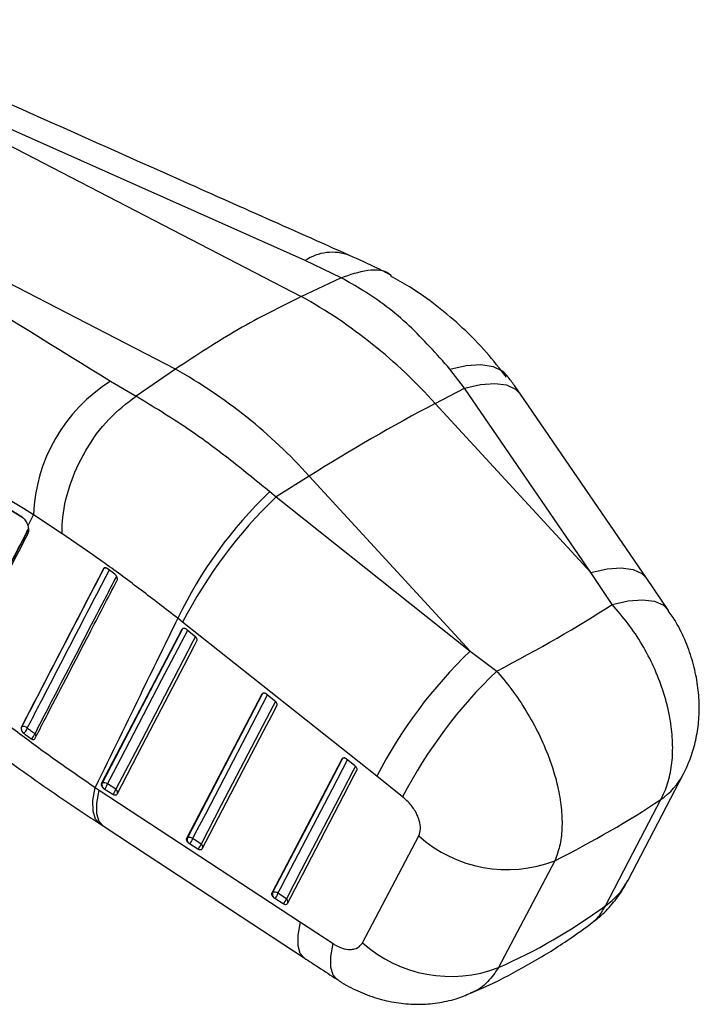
# Model space of a CAD drawing. Extents: x 29 to 398, y 16 to 290.
# Tile 12 of 12: x 371 to 398, y 164 to 202. Entities that reach past the tile are written whole.
import ezdxf

# ---------------------------------------------------------------- set-up
doc = ezdxf.new("R2010")
doc.units = 0
doc.layers.get('0').update_dxf_attribs({"linetype": 'CONTINUOUS'})

msp = doc.modelspace()

# ---------------------------------------------------------------- linework, layer by layer
at = {"color": 7, "linetype": 'CONTINUOUS'}
for p, q in [((361.947239, 202.086433), (382.290855, 191.571861)), ((382.433816, 192.95916), (361.947239, 202.086433)), ((377.411733, 188.755204), (357.256428, 199.172447)), ((383.828215, 192.298054), (382.433816, 192.95916)), ((382.290855, 191.571861), (383.827464, 192.297693)), ((383.827464, 192.297693), (383.828215, 192.298054)), ((377.411733, 188.755204), (375.891111, 187.716595)), ((388.612827, 188.025163), (388.043086, 188.760211)), ((374.903128, 188.29073), (375.889469, 187.715502)), ((387.475213, 187.429562), (388.612827, 188.025163)), ((393.509875, 180.882873), (388.612827, 188.025163)), ((375.889469, 187.715502), (375.891111, 187.716595)), ((395.673496, 180.652786), (390.777082, 187.794206)), ((387.475213, 187.429562), (393.509875, 180.882873)), ((382.596091, 184.612905), (381.315568, 183.809546)), ((388.835001, 177.844636), (382.596091, 184.612905)), ((381.066045, 184.021817), (381.315568, 183.809546)), ((381.315568, 183.809546), (388.835001, 177.844636)), ((371.704403, 182.7056), (371.917284, 183.118047)), ((373.021859, 182.381734), (371.917284, 183.118047)), ((374.631705, 181.034894), (374.637855, 181.038445)), ((375.064875, 180.821306), (374.767108, 181.039597)), ((375.090469, 180.799406), (375.064875, 180.821306)), ((394.327484, 179.639692), (393.509875, 180.882873)), ((396.518011, 179.419123), (395.673323, 180.652379)), ((377.693729, 178.961834), (377.502943, 179.111207)), ((385.212637, 172.996666), (377.693729, 178.961834)), ((374.555003, 172.717438), (377.673521, 178.692512)), ((377.673521, 178.692512), (377.693291, 178.703925)), ((377.842122, 178.690019), (377.851203, 178.682996)), ((377.851203, 178.682996), (378.156086, 178.436129)), ((388.835001, 177.844636), (389.859074, 177.062653)), ((377.857093, 170.60045), (380.771146, 176.184308)), ((380.771146, 176.184308), (380.790915, 176.19572)), ((380.939775, 176.181781), (380.948814, 176.17479)), ((380.948814, 176.17479), (381.25369, 175.92792)), ((371.451411, 174.902852), (371.44602, 174.89974)), ((371.50153, 174.695384), (371.537507, 174.661969)), ((381.159228, 168.483489), (383.868693, 173.676065)), ((383.868693, 173.676065), (383.888458, 173.687475)), ((384.037377, 173.673479), (384.046346, 173.666538)), ((384.046346, 173.666538), (384.351212, 173.419662)), ((394.949144, 168.972472), (397.095871, 173.08626)), ((374.574786, 172.728858), (374.555003, 172.717438)), ((375.106616, 172.48931), (374.781611, 172.697673)), ((386.214645, 172.200929), (385.212637, 172.996666)), ((374.308325, 172.561474), (374.464041, 172.459685)), ((374.464041, 172.459685), (382.255748, 167.347266)), ((374.659266, 172.495235), (374.623489, 172.52309)), ((374.984272, 172.286871), (374.659266, 172.495235)), ((374.467171, 171.167855), (374.61013, 171.074936)), ((377.876878, 170.611872), (377.857093, 170.60045)), ((377.96136, 170.378257), (377.92554, 170.406151)), ((378.408711, 170.372334), (378.083703, 170.580695)), ((384.658969, 166.551707), (386.836465, 170.687379)), ((378.286369, 170.169896), (377.96136, 170.378257)), ((381.179017, 168.494913), (381.159228, 168.483489)), ((381.263511, 168.261307), (381.227626, 168.289257)), ((381.588527, 168.052949), (381.263511, 168.261307)), ((381.710856, 168.255392), (381.385841, 168.463749)), ((382.255748, 167.347266), (383.518532, 166.519553))]:
    msp.add_line(p, q, dxfattribs=at)
at = {"color": 8, "linetype": 'CONTINUOUS'}
msp.add_line((364.541723, 187.375382), (371.510649, 183.001571), dxfattribs=at)
at = {"color": 8, "linetype": 'CONTINUOUS', "flags": 128}
for points in [[(388.043086, 188.760211), (388.679593, 188.90041), (389.246209, 188.932804), (389.723288, 188.856263), (390.094267, 188.673452), (390.283868, 188.485384)], [(388.612827, 188.025163), (389.236914, 188.16534), (389.786422, 188.205607), (390.242566, 188.144578), (390.589748, 187.984346), (390.777051, 187.794019)], [(393.509875, 180.882873), (394.134079, 181.023263), (394.683653, 181.063644), (395.139773, 181.002642), (395.486839, 180.842341), (395.673483, 180.652626)], [(394.327484, 179.639692), (394.957626, 179.785104), (395.512963, 179.829684), (395.974278, 179.771891), (396.325613, 179.61372), (396.519614, 179.417846)], [(374.781611, 172.697673), (374.882151, 172.890317), (375.284331, 173.660885), (376.893045, 176.743153), (377.889365, 178.652096)], [(377.693291, 178.703925), (377.704396, 178.719587), (377.717262, 178.729718)], [(378.191749, 178.40045), (378.104469, 178.233221), (377.702302, 177.462654), (376.093609, 174.380398), (375.106616, 172.48931)], [(378.083703, 170.580695), (378.184229, 170.773331), (378.586351, 171.543865), (380.194836, 174.626), (380.986979, 176.143885)], [(380.790915, 176.19572), (380.802019, 176.211387), (380.81488, 176.221516)], [(381.289363, 175.892236), (381.202102, 175.725028), (380.799989, 174.954499), (379.191531, 171.872381), (378.408711, 170.372334)], [(381.385841, 168.463749), (381.486346, 168.656373), (381.888391, 169.426854), (383.496541, 172.508793), (384.084525, 173.635622)], [(383.888458, 173.687475), (383.899568, 173.703146), (383.912423, 173.713271)], [(384.3869, 173.383971), (384.29967, 173.216793), (383.897643, 172.446315), (382.289529, 169.364405), (381.710856, 168.255392)], [(374.473632, 171.164652), (374.313071, 171.34033), (374.222767, 171.643532), (374.221167, 172.055076), (374.308325, 172.561474)], [(374.610552, 171.075064), (374.459678, 171.24421), (374.372122, 171.545499), (374.373593, 171.955139), (374.464041, 172.459685)], [(382.402366, 165.963273), (382.251578, 166.132254), (382.163992, 166.4334), (382.165395, 166.842884), (382.255748, 167.347266)], [(383.667603, 165.134158), (383.519223, 165.298995), (383.429118, 165.600724), (383.428887, 166.012123), (383.518532, 166.519553)]]:
    msp.add_lwpolyline(points, dxfattribs=at)
at = {"color": 7, "linetype": 'CONTINUOUS', "flags": 128}
for points in [[(377.693291, 178.703925), (376.128281, 175.705354), (374.574786, 172.728858)], [(378.236457, 178.231374), (378.135919, 178.038731), (377.733749, 177.268169), (376.125072, 174.185912), (375.138092, 172.294823)], [(380.790915, 176.19572), (379.328133, 173.392756), (377.876878, 170.611872)], [(381.334066, 175.723169), (381.233543, 175.530535), (380.831433, 174.760006), (379.223003, 171.677886), (378.440184, 170.177846)], [(383.888458, 173.687475), (382.527973, 171.080147), (381.179017, 168.494913)], [(384.4316, 173.214914), (384.331094, 173.022296), (383.929074, 172.25182), (382.321, 169.169906), (381.742336, 168.060897)], [(394.068829, 167.978658), (395.131009, 170.016616), (396.211434, 172.089545)], [(374.610205, 171.075293), (376.323948, 169.950961), (382.402046, 165.963543)], [(392.105623, 169.721876), (391.007467, 167.637779), (389.926882, 165.587041)]]:
    msp.add_lwpolyline(points, dxfattribs=at)
at = {"color": 8, "linetype": 'CONTINUOUS'}
for centre, radius, start, end in [((383.489924, 191.385115), 1.895516, 69.4315458, 123.8596904), ((374.692701, 181.01156), 0.06108, 120.3500875, 153.8865355), ((374.712593, 180.898441), 0.158704, 80.0376697, 118.0944419), ((377.766547, 178.568221), 0.154214, 84.3107928, 118.3611034), ((380.864587, 176.058882), 0.15541, 82.5034497, 118.2976175), ((371.862232, 174.529778), 0.151959, 1.1502621, 47.3194417), ((383.962135, 173.550649), 0.155401, 82.5175786, 118.301243), ((394.633713, 174.380144), 2.781375, 304.558339, 332.2232955), ((375.018888, 172.367599), 0.150033, 352.2383049, 54.2163384), ((378.321514, 170.251022), 0.149399, 351.171531, 54.2919823), ((392.487627, 170.265959), 2.780638, 304.6559547, 332.257673), ((381.623695, 168.134097), 0.149364, 351.1636313, 54.2998059)]:
    msp.add_arc(centre, radius, start, end, dxfattribs=at)
at = {"color": 7, "linetype": 'CONTINUOUS'}
for centre, radius, start, end in [((372.426187, 173.910154), 20.229869, 41.9351832, 60.8151473), ((367.547065, 171.093497), 20.229869, 41.9351832, 60.8151473), ((378.29728, 182.883408), 6.384309, 122.1163134, 177.893766), ((421.277042, 123.242504), 72.543381, 117.77193627, 122.2226872), ((393.09564, 171.545247), 17.331357, 133.9550814, 154.1161992), ((394.190465, 170.413573), 18.579964, 133.863703, 152.6077625), ((401.704154, 164.451621), 18.573851, 133.85725, 152.6091642), ((402.762585, 163.593141), 18.652838, 133.7705437, 152.5177755), ((371.655205, 174.842296), 0.2126, 163.4511156, 223.7112593), ((371.531698, 174.727756), 0.192626, 42.259326, 114.6329334), ((371.342624, 174.943951), 0.342773, 304.6491391, 345.3560482), ((371.627202, 174.728704), 0.349114, 305.6114308, 345.5333558), ((374.777568, 172.668206), 0.211658, 163.3482378, 223.2841831), ((374.654673, 172.55724), 0.189301, 47.889423, 114.9616944), ((374.344571, 172.823612), 0.454824, 313.7811138, 343.9249341), ((374.669572, 172.61525), 0.454827, 313.7814112, 343.9249402), ((378.079648, 170.55122), 0.211647, 163.3471897, 223.2694712), ((377.956771, 170.440262), 0.189296, 47.8910181, 114.9643882), ((377.646704, 170.706606), 0.454776, 313.7800917, 343.9269655), ((390.262514, 174.52404), 5.143717, 228.2358673, 290.9972023), ((377.971717, 170.49824), 0.45477, 313.7801388, 343.9273206), ((381.381739, 168.434257), 0.211603, 163.3422839, 223.2547493), ((381.258921, 168.323318), 0.189287, 47.8929572, 114.9691413), ((380.948767, 168.589679), 0.454854, 313.7860902, 343.9272294), ((381.273779, 168.381321), 0.454856, 313.7865027, 343.9275367), ((388.083959, 170.389104), 5.143557, 228.2501521, 290.9956791)]:
    msp.add_arc(centre, radius, start, end, dxfattribs=at)
for centre, major_axis, ratio, start_param, end_param in [((358.563737, 179.566359), (43.676864, 10.271282), 0.286935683, 5.441486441, 5.601147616), ((358.563737, 179.566359), (45.346776, 3.728352), 0.39599012, 5.511848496, 5.658552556), ((375.011008, 210.794234), (-11.480844, 46.380583), 0.661656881, 3.256233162, 3.404349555)]:
    msp.add_ellipse(centre, major_axis=major_axis, ratio=ratio, start_param=start_param, end_param=end_param, dxfattribs=at)
for points, knots in [([(384.156222, 193.160198), (381.886416, 194.169855), (375.054184, 197.208976), (368.232247, 200.253296), (363.676696, 202.286231)], [0, 0, 0, 0, 0.332220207, 1, 1, 1, 1]), ([(357.256428, 199.172447), (358.99364, 198.102964), (364.880778, 194.478653), (370.759285, 190.84919), (374.903128, 188.29073)], [0, 0, 0, 0, 0.295086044, 1, 1, 1, 1]), ([(371.476831, 183.026293), (371.4036, 183.07227), (371.037438, 183.30216), (369.499469, 184.267643), (363.490079, 188.039216), (357.765091, 191.621095), (353.21376, 194.468666)], [0, 0, 0, 0, 0.012041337, 0.060207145, 0.252870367, 1, 1, 1, 1]), ([(371.917284, 183.118047), (367.774473, 185.659874), (361.897666, 189.265595), (356.013108, 192.849739), (354.276826, 193.907267)], [0, 0, 0, 0, 0.704942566, 1, 1, 1, 1]), ([(385.73585, 192.406044), (385.575094, 192.490739), (385.070054, 192.756818), (384.525817, 192.995417), (384.154815, 193.158069)], [0, 0, 0, 0, 0.318305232, 1, 1, 1, 1]), ([(383.828215, 192.298054), (384.174433, 192.417248), (384.866867, 192.655637), (385.546512, 192.60649), (385.772917, 192.387522), (385.777966, 192.382639)], [0, 0, 0, 0, 0.494362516, 0.988724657, 1, 1, 1, 1]), ([(388.043086, 188.760211), (387.530396, 189.340948), (386.491113, 190.518168), (385.025157, 191.626775), (384.11174, 192.138449), (383.827464, 192.297693)], [0, 0, 0, 0, 0.4014108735, 0.813705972, 1, 1, 1, 1]), ([(390.235593, 188.449714), (389.983777, 188.770934), (389.455793, 189.444439), (388.552071, 190.363096), (387.554658, 191.212567), (386.621552, 191.882223), (386.000879, 192.217363), (385.7563, 192.349425)], [0, 0, 0, 0, 0.200560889, 0.420517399, 0.639956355, 0.858123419, 1, 1, 1, 1]), ([(382.290855, 191.571861), (381.47535, 191.1652), (379.84434, 190.351879), (378.222602, 189.287429), (377.411733, 188.755204)], [0, 0, 0, 0, 0.500000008, 1, 1, 1, 1]), ([(390.775283, 187.791372), (390.700216, 187.903171), (390.54183, 188.139057), (390.371702, 188.357173), (390.282206, 188.471913)], [0, 0, 0, 0, 0.473948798, 1, 1, 1, 1]), ([(373.021859, 182.381734), (373.021448, 182.403487), (373.018527, 182.55823), (373.040468, 183.153108), (373.265585, 184.243371), (373.901573, 185.633171), (374.804624, 186.883731), (375.527854, 187.438245), (375.889469, 187.715502)], [0, 0, 0, 0, 0.011769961, 0.083729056, 0.31280536, 0.54187348, 0.770936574, 1, 1, 1, 1]), ([(375.891111, 187.716595), (376.550853, 187.318096), (377.711003, 186.61734), (379.459279, 185.337297), (380.527249, 184.462936), (381.066045, 184.021817)], [0, 0, 0, 0, 0.395136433, 0.69484342, 1, 1, 1, 1]), ([(371.590828, 182.920127), (371.563642, 182.951004), (371.526631, 182.99304), (371.487278, 183.019317), (371.476831, 183.026293)], [0, 0, 0, 0, 0.73454774, 1, 1, 1, 1]), ([(371.704403, 182.7056), (371.702234, 182.712053), (371.686147, 182.759898), (371.650762, 182.837045), (371.60834, 182.895851), (371.590828, 182.920127)], [0, 0, 0, 0, 0.0838506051, 0.6217998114, 1, 1, 1, 1]), ([(371.707087, 182.397603), (371.717473, 182.425962), (371.738245, 182.48268), (371.734795, 182.594174), (371.713953, 182.670587), (371.704403, 182.7056)], [0, 0, 0, 0, 0.351406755, 0.702801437, 1, 1, 1, 1]), ([(368.92868, 177.028195), (369.391401, 177.922914), (370.316842, 179.712351), (371.243672, 181.502519), (371.707087, 182.397603)], [0, 0, 0, 0, 0.500000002, 1, 1, 1, 1]), ([(371.736648, 182.582738), (371.273438, 181.687606), (370.347017, 179.897345), (369.42203, 178.107799), (368.959536, 177.213027)], [0, 0, 0, 0, 0.500000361, 1, 1, 1, 1]), ([(377.502943, 179.111207), (377.02859, 179.477615), (376.072632, 180.216033), (374.559225, 181.340051), (373.570981, 182.009662), (373.021859, 182.381734)], [0, 0, 0, 0, 0.304422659, 0.613499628, 1, 1, 1, 1]), ([(374.767108, 181.039597), (374.752953, 181.048394), (374.724642, 181.065988), (374.684311, 181.071811), (374.651109, 181.062363), (374.638008, 181.043817), (374.631705, 181.034894)], [0, 0, 0, 0, 0.254741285, 0.509530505, 0.764036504, 1, 1, 1, 1]), ([(374.631705, 181.034894), (374.100507, 180.012231), (373.03811, 177.966903), (371.976717, 175.922128), (371.44602, 174.89974)], [0, 0, 0, 0, 0.500000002, 1, 1, 1, 1]), ([(374.637855, 181.038445), (374.106547, 180.015708), (373.571168, 178.985137), (372.508992, 176.93996), (371.978168, 175.91749), (371.451411, 174.902852)], [0, 0, 0, 0, 0.500000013, 0.5038302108, 1, 1, 1, 1]), ([(375.158422, 180.58688), (375.162571, 180.598234), (375.171114, 180.621605), (375.166817, 180.669033), (375.149133, 180.719994), (375.121993, 180.765571), (375.099866, 180.78932), (375.090469, 180.799406)], [0, 0, 0, 0, 0.201749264, 0.415284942, 0.628828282, 0.842364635, 1, 1, 1, 1]), ([(371.969019, 174.449096), (372.002229, 174.513033), (372.168702, 174.833532), (372.868324, 176.180305), (373.898106, 178.162234), (374.795054, 179.887819), (375.158422, 180.58688)], [0, 0, 0, 0, 0.031255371, 0.156675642, 0.658356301, 1, 1, 1, 1]), ([(396.211434, 172.089545), (396.250339, 172.162731), (396.391455, 172.428194), (396.567318, 172.954951), (396.681806, 173.696057), (396.679506, 174.501614), (396.563435, 175.382211), (396.322576, 176.300572), (395.959652, 177.225921), (395.504939, 178.097027), (394.96157, 178.921), (394.538847, 179.400128), (394.327484, 179.639692)], [0, 0, 0, 0, 0.039752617, 0.144191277, 0.248629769, 0.351138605, 0.45364763, 0.56970909, 0.67665254, 0.783596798, 0.891798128, 1, 1, 1, 1]), ([(397.094587, 173.084264), (397.195771, 173.298341), (397.395289, 173.720469), (397.585027, 174.4016), (397.695068, 175.108982), (397.714525, 175.854268), (397.640799, 176.627403), (397.46929, 177.416194), (397.191416, 178.20671), (396.874948, 178.883112), (396.608549, 179.263869), (396.507375, 179.408475)], [0, 0, 0, 0, 0.106771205, 0.21053608, 0.318748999, 0.430174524, 0.546516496, 0.6675714, 0.790575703, 0.920463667, 1, 1, 1, 1]), ([(377.502943, 179.111207), (377.054246, 178.195494), (375.985857, 176.015097), (374.924144, 173.829294), (374.308325, 172.561474)], [0, 0, 0, 0, 0.419975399, 1, 1, 1, 1]), ([(377.673521, 178.692512), (377.680514, 178.702043), (377.694498, 178.721105), (377.731309, 178.731462), (377.77504, 178.726441), (377.813702, 178.709736), (377.835478, 178.694628), (377.842122, 178.690019)], [0, 0, 0, 0, 0.223316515, 0.44659773, 0.671428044, 0.899752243, 1, 1, 1, 1]), ([(378.156086, 178.436129), (378.16727, 178.426109), (378.192514, 178.403491), (378.223199, 178.35943), (378.243229, 178.310661), (378.248779, 178.265172), (378.240448, 178.242322), (378.236457, 178.231374)], [0, 0, 0, 0, 0.168676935, 0.380755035, 0.592845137, 0.804922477, 1, 1, 1, 1]), ([(389.859074, 177.062653), (389.872403, 177.04769), (390.099854, 176.792371), (390.525952, 176.25838), (391.082726, 175.414051), (391.556658, 174.52371), (391.970131, 173.537604), (392.247012, 172.57745), (392.38385, 171.685903), (392.401485, 170.943809), (392.318089, 170.271077), (392.176445, 169.904943), (392.105623, 169.721876)], [0, 0, 0, 0, 0.0069129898, 0.1179640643, 0.229014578, 0.3389212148, 0.4488264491, 0.5875948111, 0.6903339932, 0.7930729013, 0.8965363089, 1, 1, 1, 1]), ([(368.655125, 176.792871), (369.075304, 176.448896), (369.915643, 175.76096), (371.292557, 174.702744), (372.748771, 173.631771), (373.788478, 172.918237), (374.308325, 172.561474)], [0, 0, 0, 0, 0.246889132, 0.493767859, 0.746886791, 1, 1, 1, 1]), ([(380.771146, 176.184308), (380.778136, 176.19384), (380.792114, 176.212904), (380.828925, 176.223259), (380.872651, 176.218235), (380.911328, 176.201525), (380.933117, 176.186402), (380.939775, 176.181781)], [0, 0, 0, 0, 0.223254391, 0.446491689, 0.671276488, 0.899555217, 1, 1, 1, 1]), ([(381.25369, 175.92792), (381.264889, 175.917885), (381.290148, 175.895251), (381.320836, 175.851169), (381.34084, 175.802404), (381.346391, 175.756931), (381.338057, 175.734101), (381.334066, 175.723169)], [0, 0, 0, 0, 0.168909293, 0.380980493, 0.593060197, 0.805138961, 1, 1, 1, 1]), ([(369.38393, 174.748651), (369.656586, 174.542217), (370.296199, 174.057952), (371.366776, 173.280961), (372.580719, 172.429275), (373.614341, 171.724983), (374.262378, 171.305672), (374.475456, 171.167801)], [0, 0, 0, 0, 0.17936063, 0.420754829, 0.653302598, 0.886004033, 1, 1, 1, 1]), ([(371.44602, 174.89974), (371.441668, 174.887634), (371.432963, 174.863422), (371.43761, 174.814369), (371.455182, 174.762792), (371.479085, 174.722132), (371.496327, 174.701586), (371.50153, 174.695384)], [0, 0, 0, 0, 0.225497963, 0.450993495, 0.676589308, 0.902390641, 1, 1, 1, 1]), ([(371.537507, 174.661969), (371.618917, 174.601233), (371.716224, 174.528636), (371.81444, 174.456642), (371.830486, 174.44488)], [0, 0, 0, 0, 0.8366296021, 1, 1, 1, 1]), ([(371.965247, 174.64149), (371.90918, 174.682727), (371.811758, 174.754382), (371.715236, 174.826626), (371.674262, 174.857294)], [0, 0, 0, 0, 0.575494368, 1, 1, 1, 1]), ([(371.830486, 174.44488), (371.832148, 174.443686), (371.847758, 174.432476), (371.878467, 174.416987), (371.918645, 174.411911), (371.950751, 174.422731), (371.963246, 174.440764), (371.969019, 174.449096)], [0, 0, 0, 0, 0.029960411, 0.281338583, 0.532705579, 0.784087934, 1, 1, 1, 1]), ([(383.868693, 173.676065), (383.875681, 173.685597), (383.889657, 173.704659), (383.926466, 173.715013), (383.970188, 173.709983), (384.008888, 173.693263), (384.030696, 173.678118), (384.037377, 173.673479)], [0, 0, 0, 0, 0.22317701, 0.446335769, 0.671071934, 0.899237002, 1, 1, 1, 1]), ([(384.351212, 173.419662), (384.362434, 173.409605), (384.387715, 173.386949), (384.418401, 173.342833), (384.438389, 173.294069), (384.443909, 173.248635), (384.435583, 173.225826), (384.4316, 173.214914)], [0, 0, 0, 0, 0.169254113, 0.381317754, 0.593400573, 0.805476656, 1, 1, 1, 1]), ([(374.623489, 172.52309), (374.609958, 172.537284), (374.582892, 172.565676), (374.555911, 172.616076), (374.543562, 172.664703), (374.546322, 172.698312), (374.553213, 172.713493), (374.555003, 172.717438)], [0, 0, 0, 0, 0.232071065, 0.464202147, 0.694208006, 0.920545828, 1, 1, 1, 1]), ([(375.138092, 172.294823), (375.131022, 172.28517), (375.116883, 172.265865), (375.079732, 172.25538), (375.035807, 172.260486), (375.002599, 172.275319), (374.98585, 172.285876), (374.984272, 172.286871)], [0, 0, 0, 0, 0.243663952, 0.487326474, 0.730952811, 0.974639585, 1, 1, 1, 1]), ([(386.836461, 170.687377), (386.836697, 170.687829), (386.876953, 170.764863), (386.923158, 170.948335), (386.883168, 171.244182), (386.760154, 171.561072), (386.551984, 171.895563), (386.32903, 172.097385), (386.214645, 172.200929)], [0, 0, 0, 0, 0.001201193, 0.20463581, 0.408046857, 0.546677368, 0.767425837, 1, 1, 1, 1]), ([(377.92554, 170.406151), (377.912014, 170.420346), (377.884958, 170.448743), (377.857989, 170.499141), (377.845651, 170.547763), (377.84842, 170.581352), (377.855307, 170.596518), (377.857093, 170.60045)], [0, 0, 0, 0, 0.2320955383, 0.464289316, 0.6943586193, 0.9207524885, 1, 1, 1, 1]), ([(378.440184, 170.177846), (378.439713, 170.17697), (378.433496, 170.165417), (378.415724, 170.147928), (378.378649, 170.138065), (378.33405, 170.144679), (378.302188, 170.159793), (378.286706, 170.169681), (378.286369, 170.169896)], [0, 0, 0, 0, 0.019973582, 0.263625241, 0.50725718, 0.750934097, 0.994576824, 1, 1, 1, 1]), ([(393.476899, 167.27241), (393.599321, 167.360579), (393.913287, 167.586702), (394.338947, 168.043388), (394.708591, 168.524676), (394.875345, 168.853671), (394.935752, 168.972849)], [0, 0, 0, 0, 0.199247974, 0.510999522, 0.822858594, 1, 1, 1, 1]), ([(381.227626, 168.289257), (381.214104, 168.303457), (381.187053, 168.331861), (381.160103, 168.38226), (381.147778, 168.430878), (381.150567, 168.464431), (381.157449, 168.479575), (381.159228, 168.483489)], [0, 0, 0, 0, 0.232177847, 0.464448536, 0.694596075, 0.921066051, 1, 1, 1, 1]), ([(381.742336, 168.060897), (381.741857, 168.060005), (381.73564, 168.048429), (381.717828, 168.030956), (381.680745, 168.021121), (381.636133, 168.027756), (381.604308, 168.04287), (381.588841, 168.052749), (381.588527, 168.052949)], [0, 0, 0, 0, 0.0203212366, 0.2639799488, 0.5076453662, 0.7512939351, 0.9949459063, 1, 1, 1, 1]), ([(388.848182, 164.593093), (389.085606, 164.697677), (389.833175, 165.026977), (391.058557, 165.674552), (392.367087, 166.464963), (393.156151, 167.032583), (393.481527, 167.266645)], [0, 0, 0, 0, 0.1467598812, 0.4620983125, 0.7781923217, 1, 1, 1, 1]), ([(383.518532, 166.519553), (383.521569, 166.517573), (383.636438, 166.442674), (383.872447, 166.326293), (384.155991, 166.277678), (384.397625, 166.311016), (384.56131, 166.399422), (384.633185, 166.5115), (384.658969, 166.551707)], [0, 0, 0, 0, 0.006657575, 0.251811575, 0.497180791, 0.631987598, 0.86798008, 1, 1, 1, 1]), ([(382.40203, 165.963591), (382.586679, 165.842406), (383.008741, 165.565407), (383.431074, 165.289456), (383.66864, 165.134231)], [0, 0, 0, 0, 0.4374910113, 1, 1, 1, 1]), ([(383.673859, 165.144208), (383.733266, 165.100983), (384.011283, 164.898696), (384.560071, 164.635597), (385.299774, 164.361086), (386.056012, 164.202548), (386.814715, 164.148679), (387.562925, 164.206421), (388.247987, 164.349205), (388.660506, 164.520596), (388.843714, 164.596714)], [0, 0, 0, 0, 0.040382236, 0.188983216, 0.333903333, 0.476336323, 0.615384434, 0.753581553, 0.890561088, 1, 1, 1, 1])]:
    msp.add_open_spline(points, degree=3, knots=knots, dxfattribs=at)
at = {"color": 8, "linetype": 'CONTINUOUS'}
for points, knots in [([(368.944942, 177.192125), (369.694123, 178.645403), (370.621753, 180.444841), (371.550732, 182.245074), (371.729441, 182.591387)], [0, 0, 0, 0, 0.807628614, 1, 1, 1, 1]), ([(371.674262, 174.857294), (371.70754, 174.921425), (371.87393, 175.242076), (372.572835, 176.588866), (373.438298, 178.256069), (374.331208, 179.975615), (374.691257, 180.668866), (374.851623, 180.977641)], [0, 0, 0, 0, 0.031440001, 0.157199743, 0.660239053, 0.848669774, 1, 1, 1, 1]), ([(375.133635, 180.742067), (375.106774, 180.690367), (374.946571, 180.382016), (374.253036, 179.047127), (373.386576, 177.378943), (372.490812, 175.653843), (372.128086, 174.955155), (371.965247, 174.64149)], [0, 0, 0, 0, 0.025420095, 0.151609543, 0.656367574, 0.845731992, 1, 1, 1, 1]), ([(393.476231, 167.273829), (393.576474, 167.348512), (393.81627, 167.527164), (393.975919, 167.812565), (394.068829, 167.978658)], [0, 0, 0, 0, 0.418033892, 1, 1, 1, 1]), ([(389.926882, 165.587041), (389.797673, 165.397918), (389.554129, 165.041443), (389.171413, 164.729209), (388.916721, 164.63484), (388.840018, 164.60642)], [0, 0, 0, 0, 0.441265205, 0.83173105, 1, 1, 1, 1])]:
    msp.add_open_spline(points, degree=3, knots=knots, dxfattribs=at)

doc.saveas('drawing.dxf')
